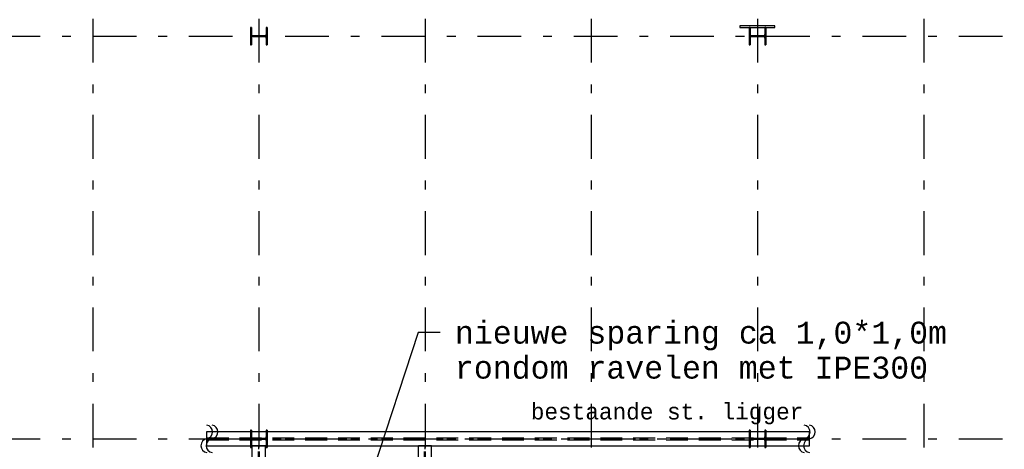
# Model space of a CAD drawing. Extents: x 2 to 87, y -108 to 11.
# Tile 160 of 210: x 13 to 25, y -20 to -15. Entities that reach past the tile are written whole.
import ezdxf

# ---------------------------------------------------------------- set-up
doc = ezdxf.new("R2010")
doc.units = 0
doc.header["$MEASUREMENT"] = 0
doc.linetypes.add('DASHDOT', pattern=[1, 0.5, -0.25, 0, -0.25])
doc.linetypes.add('HIDDEN', pattern=[0.375, 0.25, -0.125])
for name, color, linetype in [('10', 7, 'CONTINUOUS'), ('21', 7, 'CONTINUOUS'), ('3', 7, 'CONTINUOUS'), ('31', 7, 'CONTINUOUS'), ('5', 7, 'CONTINUOUS'), ('8', 7, 'CONTINUOUS')]:
    doc.layers.add(name, color=color, linetype=linetype)
doc.styles.add('MONOTXT', font='MONOTXT', dxfattribs={"height": 0.2})

# ---------------------------------------------------------------- blocks, each defined once
blk = doc.blocks.new('*N25')
at = {"layer": '3', "color": 62, "linetype": 'Continuous'}
for p, q in [((-0.085, 0.1), (-0.095, 0.1)), ((-0.095, 0.1), (-0.095, -0.1)), ((-0.085, 0.1), (-0.085, 0.0212)), ((-0.0797, 0.0085), (-0.085, 0.0212)), ((-0.067, 0.0032), (-0.0797, 0.0085)), ((0.067, 0.0032), (-0.067, 0.0032)), ((0.0797, 0.0085), (0.067, 0.0032)), ((0.085, 0.0212), (0.0797, 0.0085)), ((0.095, 0.1), (0.085, 0.1)), ((0.085, 0.1), (0.085, 0.0212)), ((0.095, 0.1), (0.095, -0.1)), ((-0.085, -0.1), (-0.095, -0.1)), ((-0.0797, -0.0085), (-0.085, -0.0213)), ((-0.085, -0.0213), (-0.085, -0.1)), ((-0.067, -0.0033), (-0.0797, -0.0085)), ((0.067, -0.0033), (-0.067, -0.0033)), ((0.0797, -0.0085), (0.067, -0.0033)), ((0.085, -0.0213), (0.0797, -0.0085)), ((0.085, -0.0213), (0.085, -0.1)), ((0.095, -0.1), (0.085, -0.1))]:
    blk.add_line(p, q, dxfattribs=at)
for points in [[(-0.085, 0.1), (-0.095, 0.1), (-0.095, -0.1)], [(-0.085, 0.1), (-0.085, -0.1), (-0.095, -0.1)], [(-0.095, 0.1), (-0.095, 0.1), (-0.095, -0.1)], [(-0.085, 0.1), (-0.085, 0.1), (-0.085, 0.0212)], [(-0.0797, 0.0085), (-0.085, 0.0212), (-0.085, -0.0213)], [(-0.0797, 0.0085), (-0.0797, -0.0085), (-0.085, -0.0213)], [(-0.067, 0.0032), (-0.0797, 0.0085), (-0.0797, -0.0085)], [(-0.067, 0.0032), (-0.067, -0.0033), (-0.0797, -0.0085)], [(0.067, 0.0032), (-0.067, 0.0032), (-0.067, -0.0033)], [(0.067, 0.0032), (0.067, -0.0033), (-0.067, -0.0033)], [(0.0797, 0.0085), (0.067, 0.0032), (0.067, -0.0033)], [(0.0797, 0.0085), (0.0797, -0.0085), (0.067, -0.0033)], [(0.085, 0.0212), (0.0797, 0.0085), (0.0797, -0.0085)], [(0.085, 0.0212), (0.085, -0.0213), (0.0797, -0.0085)], [(0.095, 0.1), (0.085, 0.1), (0.085, -0.1)], [(0.095, 0.1), (0.095, -0.1), (0.085, -0.1)], [(0.085, 0.1), (0.085, 0.1), (0.085, 0.0212)], [(0.095, 0.1), (0.095, 0.1), (0.095, -0.1)], [(-0.085, -0.0213), (-0.085, -0.0213), (-0.085, -0.1)], [(0.085, -0.0213), (0.085, -0.0213), (0.085, -0.1)]]:
    blk.add_solid(points, dxfattribs=at)
blk = doc.blocks.new('*N26')
at = {"layer": '3', "color": 62, "linetype": 'Continuous'}
for p, q in [((-0.085, 0.1), (-0.095, 0.1)), ((-0.095, 0.1), (-0.095, -0.1)), ((-0.085, 0.1), (-0.085, 0.0212)), ((-0.0797, 0.0085), (-0.085, 0.0212)), ((-0.067, 0.0032), (-0.0797, 0.0085)), ((0.067, 0.0032), (-0.067, 0.0032)), ((0.0797, 0.0085), (0.067, 0.0032)), ((0.085, 0.0212), (0.0797, 0.0085)), ((0.095, 0.1), (0.085, 0.1)), ((0.085, 0.1), (0.085, 0.0212)), ((0.095, 0.1), (0.095, -0.1)), ((-0.085, -0.1), (-0.095, -0.1)), ((-0.0797, -0.0085), (-0.085, -0.0213)), ((-0.085, -0.0213), (-0.085, -0.1)), ((-0.067, -0.0033), (-0.0797, -0.0085)), ((0.067, -0.0033), (-0.067, -0.0033)), ((0.0797, -0.0085), (0.067, -0.0033)), ((0.085, -0.0213), (0.0797, -0.0085)), ((0.085, -0.0213), (0.085, -0.1)), ((0.095, -0.1), (0.085, -0.1))]:
    blk.add_line(p, q, dxfattribs=at)
for points in [[(-0.085, 0.1), (-0.095, 0.1), (-0.095, -0.1)], [(-0.085, 0.1), (-0.085, -0.1), (-0.095, -0.1)], [(-0.095, 0.1), (-0.095, 0.1), (-0.095, -0.1)], [(-0.085, 0.1), (-0.085, 0.1), (-0.085, 0.0212)], [(-0.0797, 0.0085), (-0.085, 0.0212), (-0.085, -0.0213)], [(-0.0797, 0.0085), (-0.0797, -0.0085), (-0.085, -0.0213)], [(-0.067, 0.0032), (-0.0797, 0.0085), (-0.0797, -0.0085)], [(-0.067, 0.0032), (-0.067, -0.0033), (-0.0797, -0.0085)], [(0.067, 0.0032), (-0.067, 0.0032), (-0.067, -0.0033)], [(0.067, 0.0032), (0.067, -0.0033), (-0.067, -0.0033)], [(0.0797, 0.0085), (0.067, 0.0032), (0.067, -0.0033)], [(0.0797, 0.0085), (0.0797, -0.0085), (0.067, -0.0033)], [(0.085, 0.0212), (0.0797, 0.0085), (0.0797, -0.0085)], [(0.085, 0.0212), (0.085, -0.0213), (0.0797, -0.0085)], [(0.095, 0.1), (0.085, 0.1), (0.085, -0.1)], [(0.095, 0.1), (0.095, -0.1), (0.085, -0.1)], [(0.085, 0.1), (0.085, 0.1), (0.085, 0.0212)], [(0.095, 0.1), (0.095, 0.1), (0.095, -0.1)], [(-0.085, -0.0213), (-0.085, -0.0213), (-0.085, -0.1)], [(0.085, -0.0213), (0.085, -0.0213), (0.085, -0.1)]]:
    blk.add_solid(points, dxfattribs=at)
blk = doc.blocks.new('*N36')
at = {"layer": '3', "color": 62, "linetype": 'Continuous'}
for p, q in [((-0.085, 0.1), (-0.095, 0.1)), ((-0.095, 0.1), (-0.095, -0.1)), ((-0.085, 0.1), (-0.085, 0.0212)), ((-0.0797, 0.0085), (-0.085, 0.0212)), ((-0.067, 0.0032), (-0.0797, 0.0085)), ((0.067, 0.0032), (-0.067, 0.0032)), ((0.0797, 0.0085), (0.067, 0.0032)), ((0.085, 0.0212), (0.0797, 0.0085)), ((0.095, 0.1), (0.085, 0.1)), ((0.085, 0.1), (0.085, 0.0212)), ((0.095, 0.1), (0.095, -0.1)), ((-0.085, -0.1), (-0.095, -0.1)), ((-0.0797, -0.0085), (-0.085, -0.0213)), ((-0.085, -0.0213), (-0.085, -0.1)), ((-0.067, -0.0033), (-0.0797, -0.0085)), ((0.067, -0.0033), (-0.067, -0.0033)), ((0.0797, -0.0085), (0.067, -0.0033)), ((0.085, -0.0213), (0.0797, -0.0085)), ((0.085, -0.0213), (0.085, -0.1)), ((0.095, -0.1), (0.085, -0.1))]:
    blk.add_line(p, q, dxfattribs=at)
for points in [[(-0.085, 0.1), (-0.095, 0.1), (-0.095, -0.1)], [(-0.085, 0.1), (-0.085, -0.1), (-0.095, -0.1)], [(-0.095, 0.1), (-0.095, 0.1), (-0.095, -0.1)], [(-0.085, 0.1), (-0.085, 0.1), (-0.085, 0.0212)], [(-0.0797, 0.0085), (-0.085, 0.0212), (-0.085, -0.0213)], [(-0.0797, 0.0085), (-0.0797, -0.0085), (-0.085, -0.0213)], [(-0.067, 0.0032), (-0.0797, 0.0085), (-0.0797, -0.0085)], [(-0.067, 0.0032), (-0.067, -0.0033), (-0.0797, -0.0085)], [(0.067, 0.0032), (-0.067, 0.0032), (-0.067, -0.0033)], [(0.067, 0.0032), (0.067, -0.0033), (-0.067, -0.0033)], [(0.0797, 0.0085), (0.067, 0.0032), (0.067, -0.0033)], [(0.0797, 0.0085), (0.0797, -0.0085), (0.067, -0.0033)], [(0.085, 0.0212), (0.0797, 0.0085), (0.0797, -0.0085)], [(0.085, 0.0212), (0.085, -0.0213), (0.0797, -0.0085)], [(0.095, 0.1), (0.085, 0.1), (0.085, -0.1)], [(0.095, 0.1), (0.095, -0.1), (0.085, -0.1)], [(0.085, 0.1), (0.085, 0.1), (0.085, 0.0212)], [(0.095, 0.1), (0.095, 0.1), (0.095, -0.1)], [(-0.085, -0.0213), (-0.085, -0.0213), (-0.085, -0.1)], [(0.085, -0.0213), (0.085, -0.0213), (0.085, -0.1)]]:
    blk.add_solid(points, dxfattribs=at)
blk = doc.blocks.new('*N37')
at = {"layer": '3', "color": 62, "linetype": 'Continuous'}
for p, q in [((-0.085, 0.1), (-0.095, 0.1)), ((-0.095, 0.1), (-0.095, -0.1)), ((-0.085, 0.1), (-0.085, 0.0212)), ((-0.0797, 0.0085), (-0.085, 0.0212)), ((-0.067, 0.0032), (-0.0797, 0.0085)), ((0.067, 0.0032), (-0.067, 0.0032)), ((0.0797, 0.0085), (0.067, 0.0032)), ((0.085, 0.0212), (0.0797, 0.0085)), ((0.095, 0.1), (0.085, 0.1)), ((0.085, 0.1), (0.085, 0.0212)), ((0.095, 0.1), (0.095, -0.1)), ((-0.085, -0.1), (-0.095, -0.1)), ((-0.0797, -0.0085), (-0.085, -0.0213)), ((-0.085, -0.0213), (-0.085, -0.1)), ((-0.067, -0.0033), (-0.0797, -0.0085)), ((0.067, -0.0033), (-0.067, -0.0033)), ((0.0797, -0.0085), (0.067, -0.0033)), ((0.085, -0.0213), (0.0797, -0.0085)), ((0.085, -0.0213), (0.085, -0.1)), ((0.095, -0.1), (0.085, -0.1))]:
    blk.add_line(p, q, dxfattribs=at)
for points in [[(-0.085, 0.1), (-0.095, 0.1), (-0.095, -0.1)], [(-0.085, 0.1), (-0.085, -0.1), (-0.095, -0.1)], [(-0.095, 0.1), (-0.095, 0.1), (-0.095, -0.1)], [(-0.085, 0.1), (-0.085, 0.1), (-0.085, 0.0212)], [(-0.0797, 0.0085), (-0.085, 0.0212), (-0.085, -0.0213)], [(-0.0797, 0.0085), (-0.0797, -0.0085), (-0.085, -0.0213)], [(-0.067, 0.0032), (-0.0797, 0.0085), (-0.0797, -0.0085)], [(-0.067, 0.0032), (-0.067, -0.0033), (-0.0797, -0.0085)], [(0.067, 0.0032), (-0.067, 0.0032), (-0.067, -0.0033)], [(0.067, 0.0032), (0.067, -0.0033), (-0.067, -0.0033)], [(0.0797, 0.0085), (0.067, 0.0032), (0.067, -0.0033)], [(0.0797, 0.0085), (0.0797, -0.0085), (0.067, -0.0033)], [(0.085, 0.0212), (0.0797, 0.0085), (0.0797, -0.0085)], [(0.085, 0.0212), (0.085, -0.0213), (0.0797, -0.0085)], [(0.095, 0.1), (0.085, 0.1), (0.085, -0.1)], [(0.095, 0.1), (0.095, -0.1), (0.085, -0.1)], [(0.085, 0.1), (0.085, 0.1), (0.085, 0.0212)], [(0.095, 0.1), (0.095, 0.1), (0.095, -0.1)], [(-0.085, -0.0213), (-0.085, -0.0213), (-0.085, -0.1)], [(0.085, -0.0213), (0.085, -0.0213), (0.085, -0.1)]]:
    blk.add_solid(points, dxfattribs=at)

msp = doc.modelspace()

# ---------------------------------------------------------------- linework, layer by layer
at = {"layer": '10', "color": 7, "linetype": 'Continuous'}
for p, q in [((17.8492, -18.5944), (17.2426, -20.4346)), ((18.0992, -18.5944), (17.8492, -18.5944))]:
    msp.add_line(p, q, dxfattribs=at)
at = {"layer": '21', "color": 62, "linetype": 'Continuous'}
for p, q in [((15.4326, -19.726), (22.3226, -19.726)), ((15.4326, -19.889), (15.4326, -19.726)), ((22.3226, -19.889), (22.3226, -19.726)), ((15.4326, -19.889), (22.3226, -19.889)), ((15.9526, -24.326), (15.9526, -19.889)), ((16.1026, -19.889), (15.9526, -19.889)), ((16.1026, -24.326), (16.1026, -19.889)), ((17.8526, -24.326), (17.8526, -19.889)), ((18.0026, -19.889), (17.8526, -19.889)), ((18.0026, -24.326), (18.0026, -19.889))]:
    msp.add_line(p, q, dxfattribs=at)
at = {"layer": '21', "color": 62, "linetype": 'HIDDEN'}
for p, q in [((15.4326, -19.796), (22.3226, -19.796)), ((15.4326, -19.819), (22.3226, -19.819)), ((16.0223, -24.326), (16.0223, -19.889)), ((16.0329, -24.326), (16.0329, -19.889)), ((17.9223, -24.326), (17.9223, -19.889)), ((17.9329, -24.326), (17.9329, -19.889))]:
    msp.add_line(p, q, dxfattribs=at)
at = {"layer": '21', "color": 62, "linetype": 'DASHDOT'}
for p, q in [((15.4326, -19.8075), (22.3226, -19.8075)), ((16.0276, -24.326), (16.0276, -19.889)), ((17.9276, -24.326), (17.9276, -19.889))]:
    msp.add_line(p, q, dxfattribs=at)
at = {"layer": '21', "color": 4, "linetype": 'Continuous'}
msp.add_lwpolyline([(21.5276, -15.1075), (21.9276, -15.1075), (21.9276, -15.0875), (21.5276, -15.0875)], close=True, dxfattribs=at)
at = {"layer": '3', "color": 62, "linetype": 'Continuous'}
for p, q in [((15.9426, -15.1075), (15.9326, -15.1075)), ((15.9326, -15.1075), (15.9326, -15.3075)), ((15.9426, -15.1863), (15.9426, -15.1075)), ((16.1226, -15.1075), (16.1126, -15.1075)), ((16.1126, -15.1075), (16.1126, -15.1863)), ((16.1226, -15.3075), (16.1226, -15.1075)), ((21.6426, -15.1075), (21.6326, -15.1075)), ((21.6326, -15.1075), (21.6326, -15.3075)), ((21.6426, -15.1863), (21.6426, -15.1075)), ((21.8226, -15.1075), (21.8126, -15.1075)), ((21.8126, -15.1075), (21.8126, -15.1863)), ((21.8226, -15.3075), (21.8226, -15.1075)), ((15.9326, -15.3075), (15.9426, -15.3075)), ((15.9426, -15.3075), (15.9426, -15.2288)), ((16.0946, -15.2043), (15.9606, -15.2043)), ((15.9606, -15.2108), (16.0946, -15.2108)), ((16.1126, -15.2288), (16.1126, -15.3075)), ((16.1126, -15.3075), (16.1226, -15.3075)), ((21.6326, -15.3075), (21.6426, -15.3075)), ((21.6426, -15.3075), (21.6426, -15.2288)), ((21.7946, -15.2043), (21.6606, -15.2043)), ((21.6606, -15.2108), (21.7946, -15.2108)), ((21.8126, -15.2288), (21.8126, -15.3075)), ((21.8126, -15.3075), (21.8226, -15.3075)), ((15.9426, -19.7075), (15.9326, -19.7075)), ((15.9326, -19.7075), (15.9326, -19.9075)), ((15.9426, -19.7863), (15.9426, -19.7075)), ((16.0946, -19.8043), (15.9606, -19.8043)), ((16.1226, -19.7075), (16.1126, -19.7075)), ((16.1126, -19.7075), (16.1126, -19.7863)), ((16.1226, -19.9075), (16.1226, -19.7075)), ((21.6426, -19.7075), (21.6326, -19.7075)), ((21.6326, -19.7075), (21.6326, -19.9075)), ((21.6426, -19.7863), (21.6426, -19.7075)), ((21.7946, -19.8043), (21.6606, -19.8043)), ((21.8226, -19.7075), (21.8126, -19.7075)), ((21.8126, -19.7075), (21.8126, -19.7863)), ((21.8226, -19.9075), (21.8226, -19.7075)), ((15.9326, -19.9075), (15.9426, -19.9075)), ((15.9426, -19.9075), (15.9426, -19.8288)), ((15.9606, -19.8108), (16.0946, -19.8108)), ((16.1126, -19.8288), (16.1126, -19.9075)), ((16.1126, -19.9075), (16.1226, -19.9075)), ((21.6326, -19.9075), (21.6426, -19.9075)), ((21.6426, -19.9075), (21.6426, -19.8288)), ((21.6606, -19.8108), (21.7946, -19.8108)), ((21.8126, -19.8288), (21.8126, -19.9075)), ((21.8126, -19.9075), (21.8226, -19.9075))]:
    msp.add_line(p, q, dxfattribs=at)
for centre, start, end in [((15.9606, -15.1862), 180, 270), ((16.0946, -15.1862), 270, 360), ((21.6606, -15.1862), 180, 270), ((21.7946, -15.1862), 270, 360), ((15.9606, -15.2288), 90, 180), ((16.0946, -15.2288), 360, 90), ((21.6606, -15.2288), 90, 180), ((21.7946, -15.2288), 360, 90), ((15.9606, -19.7863), 180, 270), ((16.0946, -19.7863), 270, 360), ((21.6606, -19.7863), 180, 270), ((21.7946, -19.7863), 270, 360), ((15.9606, -19.8288), 90, 180), ((16.0946, -19.8288), 360, 90), ((21.6606, -19.8288), 90, 180), ((21.7946, -19.8288), 360, 90)]:
    msp.add_arc(centre, 0.018, start, end, dxfattribs=at)
at = {"layer": '31', "color": 62, "linetype": 'Continuous'}
for centre, start, end in [((15.4182, -19.7288), 280.36976, 79.63024), ((15.4782, -19.7288), 280.36976, 79.63024), ((22.2482, -19.7288), 280.36976, 79.63024), ((22.3082, -19.7288), 280.36976, 79.63024), ((15.4454, -19.8864), 99.2069, 260.7931), ((15.5054, -19.8864), 99.2069, 260.7931), ((22.2754, -19.8864), 99.2069, 260.7931), ((22.3354, -19.8864), 99.2069, 260.7931)]:
    msp.add_arc(centre, 0.08, start, end, dxfattribs=at)
at = {"layer": '5', "color": 7, "linetype": 'DASHDOT'}
for p, q in [((14.1276, -7.3075), (14.1276, -96.5075)), ((16.0276, -7.3075), (16.0276, -96.5075)), ((17.9276, -7.3075), (17.9276, -96.5075)), ((19.8276, -7.3075), (19.8276, -96.5075)), ((21.7276, -7.3075), (21.7276, -96.5075)), ((23.6276, -7.3075), (23.6276, -96.5075)), ((7.5276, -15.2075), (52.6276, -15.2075)), ((7.5276, -19.8075), (52.6276, -19.8075))]:
    msp.add_line(p, q, dxfattribs=at)

# ---------------------------------------------------------------- block references
at = {"layer": '3', "color": 62, "linetype": 'Continuous'}
for name, p in [('*N25', (16.0276, -15.2075)), ('*N36', (21.7276, -15.2075)), ('*N26', (16.0276, -19.8075)), ('*N37', (21.7276, -19.8075))]:
    msp.add_blockref(name, p, dxfattribs=at)

# ---------------------------------------------------------------- texts
at = {"layer": '8', "color": 7, "linetype": 'Continuous', "style": 'MONOTXT'}
for s, p in [('nieuwe sparing ca 1,0*1,0m', (18.2688, -18.7195)), ('rondom ravelen met IPE300', (18.2688, -19.1195))]:
    msp.add_text(s, height=0.25, dxfattribs=at).set_placement(p)
at = {"layer": '8', "color": 62, "linetype": 'Continuous', "style": 'MONOTXT'}
msp.add_text('bestaande st. ligger', height=0.18, dxfattribs=at).set_placement((19.1362, -19.5862))

doc.saveas('drawing.dxf')
